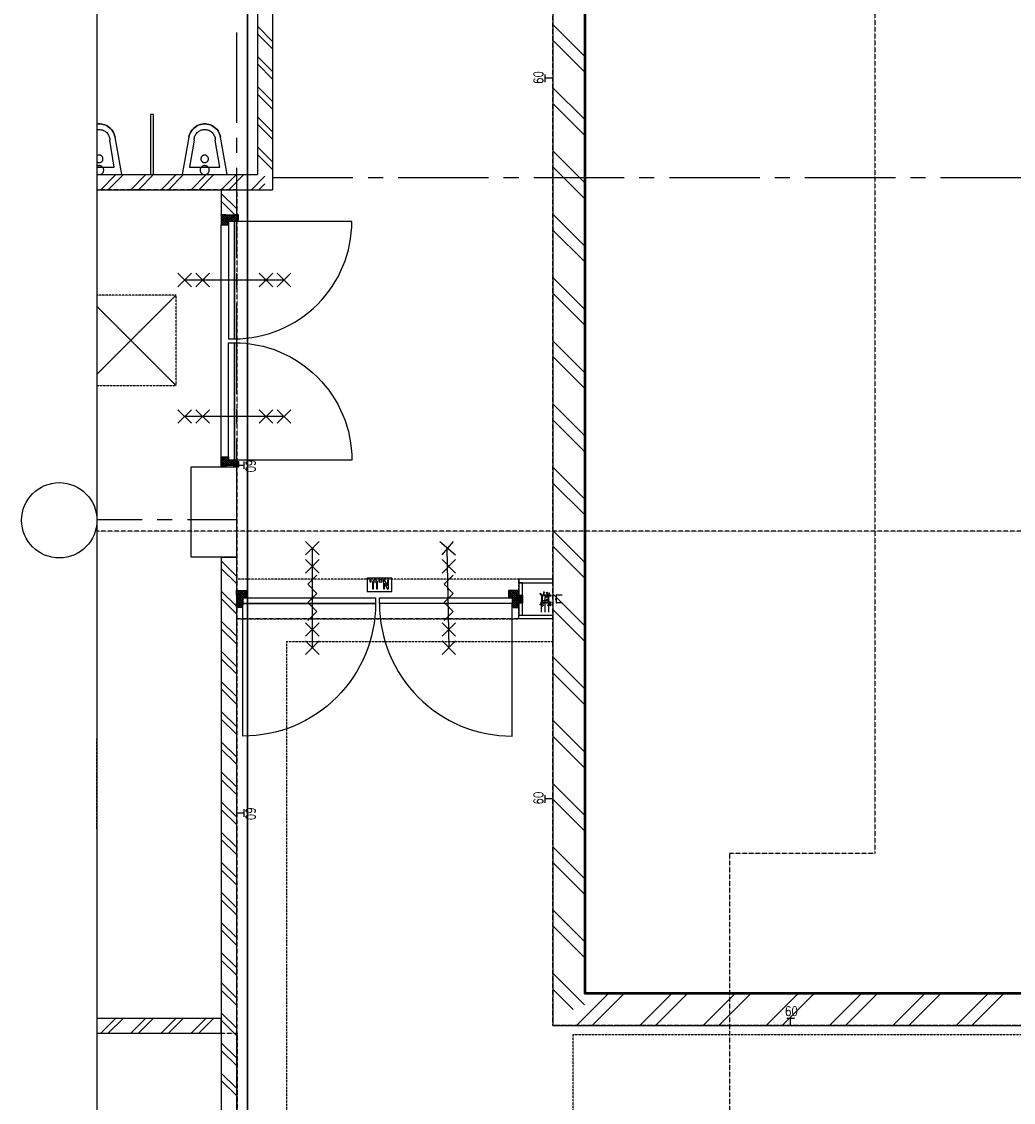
# Model space of a CAD drawing. Extents: x -66955 to 52345, y -20450 to 69550.
# Tile 12 of 94: x -66955 to -60373, y 20845 to 28021. Entities that reach past the tile are written whole.
import ezdxf
from ezdxf.enums import TextEntityAlignment as Align

# ---------------------------------------------------------------- set-up
doc = ezdxf.new("R2010")
doc.units = 0
doc.header["$MEASUREMENT"] = 0
for name, pattern in [('DASHED', [0.75, 0.5, -0.25]), ('HIDDEN', [0.375, 0.25, -0.125]), ('LEEG', [1, -1])]:
    doc.linetypes.add(name, pattern=pattern)
for name, color, linetype in [('-E2-', 7, 'CONTINUOUS'), ('BEGGR$--21-', 7, 'CONTINUOUS'), ('BEGGR$--22-', 7, 'CONTINUOUS'), ('BEGGR$--24-', 7, 'CONTINUOUS'), ('BEGGR$--28-', 7, 'CONTINUOUS'), ('BEGGR$--31-', 7, 'CONTINUOUS'), ('BEGGR$--32-', 7, 'CONTINUOUS'), ('BEGGR$--44-', 7, 'CONTINUOUS'), ('BEGGR$--71-', 7, 'CONTINUOUS'), ('BEGGR$--74-', 7, 'CONTINUOUS'), ('BEGGR$--E5-', 7, 'CONTINUOUS'), ('BEGGR$--E6-', 7, 'CONTINUOUS'), ('BEGGR--28-', 7, 'CONTINUOUS'), ('BEGGR--74-', 7, 'CONTINUOUS'), ('STRAMIEN--E3-', 7, 'CONTINUOUS'), ('STRAMIEN--E7-', 7, 'CONTINUOUS')]:
    doc.layers.add(name, color=color, linetype=linetype)
doc.styles.add('ROMANS', font='ROMANS', dxfattribs={"height": 0.2})
doc.styles.add('txt', font='TXT', dxfattribs={"height": 0.2})

# ---------------------------------------------------------------- blocks, each defined once
blk = doc.blocks.new('*O0')
at = {"layer": '-E2-', "color": 7, "linetype": 'CONTINUOUS'}
for points in [[(42000, -89500), (42000, 0), (-76800, 0), (-76800, -89500)], [(-75800, -1000), (41000, -1000), (41000, -79500), (-75800, -79500), (-75800, -1000)], [(41000, -1000), (-75800, -1000), (-75800, -79500), (41000, -79500)]]:
    blk.add_lwpolyline(points, close=True, dxfattribs=at)
blk = doc.blocks.new('A0100S')
at = {"layer": '-E2-', "color": 7, "linetype": 'CONTINUOUS'}
blk.add_blockref('*O0', (-42000, 89500), dxfattribs=at)
blk = doc.blocks.new('*O590')
at = {"layer": 'BEGGR$--E6-', "color": 7, "linetype": 'CONTINUOUS'}
for p, q in [((-285.01, 45), (-375.01, -45)), ((-375.01, 45), (-285.01, -45)), ((330.01, 0), (-330.01, 0)), ((-164.99, 45), (-255.01, -45)), ((-254.99, 45), (-164.99, -45)), ((255.01, 45), (165.01, -45)), ((165.01, 45), (255.01, -45)), ((375.01, 45), (285.01, -45)), ((285.01, 45), (375.01, -45))]:
    blk.add_line(p, q, dxfattribs=at)
blk = doc.blocks.new('*O591')
at = {"layer": 'BEGGR$--E6-', "color": 7, "linetype": 'CONTINUOUS'}
for p, q in [((-285.01, 45), (-375.01, -45)), ((-375.01, 45), (-285.01, -45)), ((330.01, 0), (-330.01, 0)), ((-164.99, 45), (-255.01, -45)), ((-254.99, 45), (-164.99, -45)), ((255.01, 45), (165.01, -45)), ((165.01, 45), (255.01, -45)), ((375.01, 45), (285.01, -45)), ((285.01, 45), (375.01, -45))]:
    blk.add_line(p, q, dxfattribs=at)
blk = doc.blocks.new('*O599')
at = {"layer": 'BEGGR$--E6-', "color": 7, "linetype": 'CONTINUOUS'}
for p, q in [((-45, 375.02), (45, 285.02)), ((-45, 285.02), (45, 375.02)), ((0, 330.02), (0, -330)), ((-45, 255.02), (45, 165.02)), ((-45, 165.02), (45, 255.02)), ((-45, -164.98), (45, -255)), ((-45, -254.98), (45, -164.98)), ((-45, -285), (45, -375)), ((-45, -375), (45, -285))]:
    blk.add_line(p, q, dxfattribs=at)
blk.add_lwpolyline([(30, 150.02), (-30, 90.02), (30.02, 30.02), (-30, -29.98), (30, -89.98), (-30, -149.98)], dxfattribs=at)
blk = doc.blocks.new('*O600')
at = {"layer": 'BEGGR$--E6-', "color": 7, "linetype": 'CONTINUOUS'}
for points in [[(89, 45), (-75, 45), (-75, -45.01), (89, -45.01)], [(-48.69, 29.99), (-56.88, 30), (-56.88, 19.08), (-48.7, 19.08)], [(-6.14, -26.75), (-6.14, 3.58), (-6.34, 11.96), (-6.99, 18), (-7.9, 21.24), (-9.43, 24.32), (-11.6, 27.04), (-14.47, 29.2), (-18.4, 30.62), (-23.84, 31.08), (-28.48, 30.66), (-32.12, 29.36), (-34.98, 27.35), (-37.2, 24.72), (-38.8, 21.48), (-39.82, 17.58), (-40.32, 11.86), (-40.51, 3.12), (-40.51, -26.75), (-32.32, -26.75), (-32.32, 4.71), (-31.92, 14.37), (-31.12, 17.06), (-29.52, 19.26), (-27.04, 20.76), (-23.6, 21.27), (-20.12, 20.73), (-17.48, 19.14), (-15.67, 16.7), (-14.68, 13.54), (-14.32, 4.04), (-14.32, -26.76)], [(24.22, 30), (2.04, 29.99), (2.04, 19.08), (24.22, 19.08)], [(66.78, 30), (58.6, 30), (58.6, -7.3), (41.24, 30), (32.4, 30), (32.4, -26.76), (40.6, -26.75), (40.6, 11.11), (58.21, -26.76), (66.78, -26.76)]]:
    blk.add_lwpolyline(points, close=True, dxfattribs=at)
blk = doc.blocks.new('*O623')
at = {"layer": 'BEGGR$--E6-', "color": 7, "linetype": 'CONTINUOUS'}
for p, q in [((-59, 375.02), (45, 285.02)), ((-45, 285.02), (31, 375.02)), ((-14, 330.02), (0, -330)), ((-45, 255.02), (45, 165.02)), ((-45, 165.02), (45, 255.02)), ((-45, -164.98), (45, -255)), ((-45, -254.98), (45, -164.98)), ((-45, -285), (45, -375)), ((-45, -375), (45, -285))]:
    blk.add_line(p, q, dxfattribs=at)
blk.add_lwpolyline([(30, 150.02), (-30, 90.02), (30.02, 30.02), (-30, -29.98), (30, -89.98), (-30, -149.98)], dxfattribs=at)
blk = doc.blocks.new('*O624')
at = {"layer": 'BEGGR$--32-', "color": 7, "linetype": 'CONTINUOUS'}
for p, q in [((-930, 469.36), (-915.86, 483.5)), ((-930, 455.22), (-901.72, 483.5)), ((-930, 483.5), (-883, 436.5)), ((-930, 469.36), (-888, 427.36)), ((-930, 455.22), (-928.28, 453.5)), ((-921, 450.07), (-887.57, 483.5)), ((-921, 435.93), (-873.43, 483.5)), ((-921, 421.79), (-863, 479.79)), ((-921, 407.65), (-863, 465.65)), ((-921, 446.22), (-888, 413.22)), ((-921, 432.07), (-888, 399.07)), ((-915.86, 483.5), (-868.86, 436.5)), ((-901.72, 483.5), (-863, 444.78)), ((-887.57, 483.5), (-863, 458.93)), ((-878.01, 436.5), (-863, 451.51)), ((-873.43, 483.5), (-863, 473.07)), ((-863.86, 436.5), (-863, 437.36)), ((887.43, 483.5), (877, 473.07)), ((901.57, 483.5), (877, 458.93)), ((915.72, 483.5), (877, 444.78)), ((935, 421.79), (877, 479.79)), ((935, 407.65), (877, 465.65)), ((892.01, 436.5), (877, 451.51)), ((877.86, 436.5), (877, 437.36)), ((929.86, 483.5), (882.86, 436.5)), ((935, 435.93), (887.43, 483.5)), ((944, 483.5), (897, 436.5)), ((935, 450.07), (901.57, 483.5)), ((944, 469.36), (902, 427.36)), ((935, 446.22), (902, 413.22)), ((935, 432.07), (902, 399.07)), ((944, 455.22), (915.72, 483.5)), ((944, 469.36), (929.86, 483.5)), ((944, 455.22), (942.28, 453.5)), ((-930, 384.51), (-888, 426.51)), ((-930, 370.36), (-888, 412.36)), ((-930, 398.65), (-929.15, 399.5)), ((-930, 398.65), (-900.85, 369.5)), ((-930, 384.51), (-914.99, 369.5)), ((-930, 370.36), (-929.14, 369.5)), ((-921, 417.93), (-888.57, 385.5)), ((-921, 403.79), (-894, 376.79)), ((-916.72, 369.5), (-888, 398.22)), ((-902.58, 369.5), (-894, 378.08)), ((944, 384.51), (902, 426.51)), ((944, 370.36), (902, 412.36)), ((930.72, 369.5), (902, 398.22)), ((935, 417.93), (902.57, 385.5)), ((935, 403.79), (908, 376.79)), ((916.58, 369.5), (908, 378.08)), ((944, 398.65), (914.85, 369.5)), ((944, 384.51), (928.99, 369.5)), ((944, 370.36), (943.14, 369.5)), ((944, 398.65), (943.15, 399.5))]:
    blk.add_line(p, q, dxfattribs=at)
for points in [[(-930, 483.5), (-863, 483.5), (-863, 436.5), (-888, 436.5), (-888, 385.5), (-894, 385.5), (-894, 369.5), (-930, 369.5), (-930, 399.5), (-921, 399.5), (-921, 453.5), (-930, 453.5)], [(-930, 483.5), (-863, 483.5), (-863, 436.5), (-888, 436.5), (-888, 385.5), (-894, 385.5), (-894, 369.5), (-930, 369.5), (-930, 399.5), (-921, 399.5), (-921, 453.5), (-930, 453.5)], [(-886, 434.5), (-6, 434.5), (-6, 396.5), (-886, 396.5)], [(20, 434.5), (900, 434.5), (900, 396.5), (20, 396.5)], [(944, 483.5), (877, 483.5), (877, 436.5), (902, 436.5), (902, 385.5), (908, 385.5), (908, 369.5), (944, 369.5), (944, 399.5), (935, 399.5), (935, 453.5), (944, 453.5)], [(944, 483.5), (877, 483.5), (877, 436.5), (902, 436.5), (902, 385.5), (908, 385.5), (908, 369.5), (944, 369.5), (944, 399.5), (935, 399.5), (935, 453.5), (944, 453.5)]]:
    blk.add_lwpolyline(points, close=True, dxfattribs=at)
for points in [[(-6, 396.5, -0.4142136), (-886, -483.5), (-886, 396.5), (-6, 396.5)], [(19.99, 396.5, 0.4142136), (900, -483.5), (900, 396.5), (20, 396.5)]]:
    blk.add_lwpolyline(points, format="xyb", dxfattribs=at)
for p in [(-930, 483.5), (944, 483.5)]:
    blk.add_point(p, dxfattribs=at)
at = {"layer": 'BEGGR$--32-', "color": 7, "linetype": 'CONTINUOUS', "style": 'txt'}
for p in [(-897, 407.5), (921, 407.5)]:
    blk.add_text('67x114', height=10, rotation=90, dxfattribs=at).set_placement(p)
blk = doc.blocks.new('BI$JS')
at = {"layer": 'BEGGR$--32-', "color": 7, "linetype": 'CONTINUOUS'}
blk.add_blockref('*O624', (-944, -483.5), dxfattribs=at)
blk = doc.blocks.new('AFVOER')
at = {"layer": 'BEGGR--74-', "color": 7, "linetype": 'CONTINUOUS'}
blk.add_lwpolyline([(30, 0), (29.84, -3.08), (29.37, -6.14), (28.58, -9.12), (27.49, -12.01), (26.11, -14.78), (24.45, -17.38), (22.53, -19.8), (20.38, -22.02), (18.01, -24), (15.44, -25.72), (12.72, -27.17), (9.86, -28.33), (6.89, -29.2), (3.85, -29.75), (0.77, -29.99), (-2.32, -29.91), (-5.38, -29.51), (-8.38, -28.8), (-11.3, -27.79), (-14.1, -26.48), (-16.75, -24.89), (-19.22, -23.04), (-21.48, -20.94), (-23.52, -18.62), (-25.31, -16.1), (-26.83, -13.41), (-28.07, -10.58), (-29.01, -7.64), (-29.64, -4.62), (-29.96, -1.54), (-29.96, 1.54), (-29.64, 4.62), (-29.01, 7.64), (-28.07, 10.58), (-26.83, 13.41), (-25.31, 16.1), (-23.52, 18.62), (-21.48, 20.94), (-19.22, 23.04), (-16.75, 24.89), (-14.1, 26.48), (-11.3, 27.79), (-8.38, 28.8), (-5.38, 29.51), (-2.32, 29.91), (0.77, 29.99), (3.85, 29.75), (6.89, 29.2), (9.86, 28.33), (12.72, 27.17), (15.44, 25.72), (18.01, 24), (20.38, 22.02), (22.53, 19.8), (24.45, 17.38), (26.11, 14.78), (27.49, 12.01), (28.58, 9.12), (29.37, 6.14), (29.84, 3.08), (30, 0)], dxfattribs=at)
blk = doc.blocks.new('P74D1$')
at = {"layer": 'BEGGR--74-', "color": 7, "linetype": 'CONTINUOUS'}
for p, q in [((-100, -50), (100, -50)), ((-70, -230), (-100, -50)), ((100, -50), (70, -230))]:
    blk.add_line(p, q, dxfattribs=at)
for points in [[(-105, -250), (-150, 0), (150, 0), (105, -250)], [(25, -105), (24.87, -107.57), (24.47, -110.11), (23.82, -112.6), (22.91, -115.01), (21.76, -117.31), (20.38, -119.49), (18.78, -121.5), (16.98, -123.35), (15.01, -125), (12.87, -126.43), (10.6, -127.64), (8.21, -128.61), (5.74, -129.33), (3.21, -129.79), (0.64, -129.99), (-1.93, -129.93), (-4.48, -129.59), (-6.99, -129), (-9.42, -128.16), (-11.75, -127.07), (-13.96, -125.74), (-16.01, -124.2), (-17.9, -122.45), (-19.6, -120.52), (-21.09, -118.42), (-22.36, -116.18), (-23.39, -113.82), (-24.18, -111.37), (-24.7, -108.85), (-24.97, -106.29), (-24.97, -103.71), (-24.7, -101.15), (-24.18, -98.63), (-23.39, -96.18), (-22.36, -93.82), (-21.09, -91.58), (-19.6, -89.48), (-17.9, -87.55), (-16.01, -85.8), (-13.96, -84.26), (-11.75, -82.93), (-9.42, -81.84), (-6.99, -81), (-4.48, -80.41), (-1.93, -80.07), (0.64, -80.01), (3.21, -80.21), (5.74, -80.67), (8.21, -81.39), (10.6, -82.36), (12.87, -83.57), (15.01, -85), (16.98, -86.65), (18.78, -88.5), (20.38, -90.51), (21.76, -92.69), (22.91, -94.99), (23.82, -97.4), (24.47, -99.89), (24.87, -102.43), (25, -105)], [(-105, -250), (-102.41, -260.63), (-98.74, -270.94), (-94.03, -280.82), (-88.35, -290.17), (-81.73, -298.88), (-74.26, -306.88), (-66.01, -314.07), (-57.07, -320.38), (-47.53, -325.74), (-37.5, -330.09), (-27.07, -333.4), (-16.36, -335.63), (-5.47, -336.75), (5.47, -336.75), (16.36, -335.63), (27.07, -333.4), (37.5, -330.09), (47.54, -325.74), (57.07, -320.37), (66.01, -314.07), (74.26, -306.88), (81.73, -298.88), (88.35, -290.17), (94.03, -280.82), (98.74, -270.94), (102.41, -260.63), (105, -250)], [(-70, -230), (-69.66, -236.86), (-68.65, -243.66), (-66.99, -250.32), (-64.67, -256.79), (-61.73, -263), (-58.2, -268.89), (-54.11, -274.41), (-49.5, -279.5), (-44.41, -284.11), (-38.89, -288.2), (-33, -291.73), (-26.79, -294.67), (-20.32, -296.99), (-13.66, -298.65), (-6.86, -299.66), (0, -300)], [(0, -300), (6.86, -299.66), (13.66, -298.65), (20.32, -296.99), (26.79, -294.67), (33, -291.73), (38.89, -288.2), (44.41, -284.11), (49.5, -279.5), (54.11, -274.41), (58.2, -268.89), (61.73, -263), (64.67, -256.79), (66.99, -250.32), (68.65, -243.66), (69.66, -236.86), (70, -230)]]:
    blk.add_lwpolyline(points, dxfattribs=at)
blk.add_blockref('AFVOER', (0, -30), dxfattribs=at)
blk = doc.blocks.new('*O226')
at = {"layer": 'BEGGR--74-', "color": 7, "linetype": 'CONTINUOUS'}
blk.add_lwpolyline([(-105, -81.62), (-150, 168.38), (150, 168.38), (105, -81.62), (102.41, -92.25), (98.74, -102.56), (94.03, -112.44), (88.35, -121.79), (81.73, -130.5), (74.26, -138.5), (66.01, -145.69), (57.07, -151.99), (47.54, -157.36), (37.5, -161.71), (27.07, -165.02), (16.36, -167.25), (5.47, -168.37), (-5.47, -168.37), (-16.36, -167.25), (-27.07, -165.02), (-37.5, -161.71), (-47.53, -157.36), (-57.07, -152), (-66.01, -145.69), (-74.26, -138.5), (-81.73, -130.5), (-88.35, -121.79), (-94.03, -112.44), (-98.74, -102.56), (-102.41, -92.25), (-105, -81.62)], close=True, dxfattribs=at)
blk.add_blockref('P74D1$', (0, 168.38), dxfattribs=at)
blk = doc.blocks.new('WISA13')
at = {"layer": 'BEGGR--74-', "color": 7, "linetype": 'CONTINUOUS'}
blk.add_blockref('*O226', (0, -168.38), dxfattribs=at)
blk = doc.blocks.new('*O637')
at = {"layer": 'BEGGR$--32-', "color": 7, "linetype": 'CONTINUOUS'}
for p, q in [((-23.07, 57), (-33.5, 46.57)), ((-8.93, 57), (-33.5, 32.43)), ((5.22, 57), (-33.5, 18.28)), ((24.5, -4.71), (-33.5, 53.29)), ((24.5, -18.85), (-33.5, 39.15)), ((-18.49, 10), (-33.5, 25.01)), ((-32.64, 10), (-33.5, 10.86)), ((19.36, 57), (-27.64, 10)), ((24.5, 9.43), (-23.07, 57)), ((33.5, 57), (-13.5, 10)), ((24.5, 23.57), (-8.93, 57)), ((33.5, 42.86), (-8.5, 0.86)), ((24.5, 19.72), (-8.5, -13.28)), ((24.5, 5.57), (-8.5, -27.43)), ((33.5, -41.99), (-8.5, 0.01)), ((33.5, 28.72), (5.22, 57)), ((33.5, 42.86), (19.36, 57)), ((33.5, 28.72), (31.78, 27)), ((33.5, -56.14), (-8.5, -14.14)), ((20.22, -57), (-8.5, -28.28)), ((24.5, -8.57), (-7.93, -41)), ((24.5, -22.71), (-2.5, -49.71)), ((6.08, -57), (-2.5, -48.42)), ((33.5, -27.85), (4.35, -57)), ((33.5, -41.99), (18.49, -57)), ((33.5, -56.14), (32.64, -57)), ((33.5, -27.85), (32.65, -27))]:
    blk.add_line(p, q, dxfattribs=at)
blk.add_lwpolyline([(33.5, 57), (-33.5, 57), (-33.5, 10), (-8.5, 10), (-8.5, -41), (-2.5, -41), (-2.5, -57), (33.5, -57), (33.5, -27), (24.5, -27), (24.5, 27), (33.5, 27)], close=True, dxfattribs=at)
blk.add_lwpolyline([(33.5, 57), (-33.5, 57), (-33.5, 10), (-8.5, 10), (-8.5, -41), (-2.5, -41), (-2.5, -57), (33.5, -57), (33.5, -27), (24.5, -27), (24.5, 27), (33.5, 27)], close=True, dxfattribs=at)
blk.add_point((33.5, 57), dxfattribs=at)
at = {"layer": 'BEGGR$--32-', "color": 7, "linetype": 'CONTINUOUS', "style": 'txt'}
blk.add_text('67x114', height=10, rotation=270, dxfattribs=at).set_placement((0.5, 24.99))
blk = doc.blocks.new('*O638')
at = {"layer": 'BEGGR$--32-', "color": 7, "linetype": 'CONTINUOUS'}
for p, q in [((-33.5, 42.86), (-19.36, 57)), ((-33.5, 28.72), (-5.22, 57)), ((-33.5, 57), (13.5, 10)), ((-33.5, 42.86), (8.5, 0.86)), ((-33.5, 28.72), (-31.78, 27)), ((-33.5, -41.99), (8.5, 0.01)), ((-24.5, 23.57), (8.93, 57)), ((-24.5, 9.43), (23.07, 57)), ((-24.5, -4.71), (33.5, 53.29)), ((-24.5, -18.85), (33.5, 39.15)), ((-24.5, 19.72), (8.5, -13.28)), ((-24.5, 5.57), (8.5, -27.43)), ((-19.36, 57), (27.64, 10)), ((-5.22, 57), (33.5, 18.28)), ((8.93, 57), (33.5, 32.43)), ((18.49, 10), (33.5, 25.01)), ((23.07, 57), (33.5, 46.57)), ((32.64, 10), (33.5, 10.86)), ((-33.5, -56.14), (8.5, -14.14)), ((-33.5, -27.85), (-32.65, -27)), ((-33.5, -27.85), (-4.35, -57)), ((-33.5, -41.99), (-18.49, -57)), ((-33.5, -56.14), (-32.64, -57)), ((-24.5, -8.57), (7.93, -41)), ((-24.5, -22.71), (2.5, -49.71)), ((-20.22, -57), (8.5, -28.28)), ((-6.08, -57), (2.5, -48.42))]:
    blk.add_line(p, q, dxfattribs=at)
blk.add_lwpolyline([(-33.5, 57), (33.5, 57), (33.5, 10), (8.5, 10), (8.5, -41), (2.5, -41), (2.5, -57), (-33.5, -57), (-33.5, -27), (-24.5, -27), (-24.5, 27), (-33.5, 27)], close=True, dxfattribs=at)
blk.add_lwpolyline([(-33.5, 57), (33.5, 57), (33.5, 10), (8.5, 10), (8.5, -41), (2.5, -41), (2.5, -57), (-33.5, -57), (-33.5, -27), (-24.5, -27), (-24.5, 27), (-33.5, 27)], close=True, dxfattribs=at)
blk.add_point((-33.5, 57), dxfattribs=at)
at = {"layer": 'BEGGR$--32-', "color": 7, "linetype": 'CONTINUOUS', "style": 'txt'}
blk.add_text('67x114', height=10, rotation=270, dxfattribs=at).set_placement((-10.5, 24.99))
blk = doc.blocks.new('*O639')
at = {"layer": 'BEGGR$--32-', "color": 7, "linetype": 'CONTINUOUS'}
blk.add_lwpolyline([(390, 409), (-390, 409), (-390, 371), (390, 371)], close=True, dxfattribs=at)
blk.add_lwpolyline([(-390, 371, 0.414214), (390, -409), (390, 371), (-390, 371)], format="xyb", dxfattribs=at)
blk = doc.blocks.new('*O640')
at = {"layer": 'BEGGR$--32-', "color": 7, "linetype": 'CONTINUOUS'}
blk.add_lwpolyline([(-390, 409), (390, 409), (390, 371), (-390, 371)], close=True, dxfattribs=at)
blk.add_lwpolyline([(390, 371, -0.414214), (-390, -409), (-390, 371), (390, 371)], format="xyb", dxfattribs=at)
blk = doc.blocks.new('*O636')
at = {"layer": 'BEGGR$--32-', "color": 7, "linetype": 'CONTINUOUS'}
for name, p in [('*O638', (-803.5, 376.5)), ('*O637', (803.5, 376.5)), ('*O640', (-403, -24.5)), ('*O639', (403, -24.5))]:
    blk.add_blockref(name, p, dxfattribs=at)
blk = doc.blocks.new('BI$GZ')
at = {"layer": 'BEGGR$--32-', "color": 7, "linetype": 'CONTINUOUS'}
blk.add_blockref('*O636', (837, -433.5), dxfattribs=at)
blk = doc.blocks.new('B__DIM')
at = {"layer": 'BEGGR--28-', "color": 7, "linetype": 'CONTINUOUS'}
for p, q in [((-0.5, -0.5), (0.5, 0.5)), ((-0.5, 0), (0.5, 0)), ((0, 0.5), (0, -0.5))]:
    blk.add_line(p, q, dxfattribs=at)
blk = doc.blocks.new('B28KOK')
at = {"layer": 'BEGGR--28-', "color": 7, "linetype": 'CONTINUOUS'}
for p, q in [((-174, 50), (-24, 50)), ((-174, 0), (26, 0)), ((-42, 37), (-92, 27)), ((-48, 44), (-79, 62)), ((-13, 50), (-51, 50)), ((-13, 42), (-51, 42)), ((-50, 50), (-50, 42)), ((-50, 38), (-50, -38)), ((-42, 38), (-42, -38)), ((38, 50), (-38, 50)), ((38, 42), (-38, 42)), ((-25, -50), (-25, 50)), ((25, -50), (25, 0)), ((41, 36), (93, 5)), ((42, -38), (42, 38)), ((48, 44), (79, 62)), ((50, -38), (50, 38)), ((-174, -50), (-24, -50)), ((-174, -50), (26, -50)), ((-42, -39), (-92, -49)), ((-46, -46), (-82, -82)), ((-26, -42), (-51, -42)), ((-26, -50), (-51, -50)), ((-50, -13), (-50, -76)), ((-50, -13), (-50, -51)), ((-50, -42), (-50, -50)), ((-50, -50), (0, -50)), ((-50, -75), (-42, -75)), ((-42, -13), (-42, -76)), ((-38, -42), (38, -42)), ((-38, -50), (38, -50)), ((0, -13), (0, -51)), ((42, -26), (42, -76)), ((42, -37), (92, -27)), ((42, -75), (50, -75)), ((48, -44), (79, -62)), ((50, -26), (50, -76)), ((-50, -224), (-50, -149)), ((-50, -150), (50, -150)), ((50, -224), (50, -149))]:
    blk.add_line(p, q, dxfattribs=at)
for points in [[(-58, 45), (-48, 44), (-54, 53)], [(-50, 31), (-42, 37), (-52, 40)], [(51, 35), (41, 36), (47, 27)], [(54, 53), (48, 44), (58, 45)], [(-50, -56), (-46, -46), (-56, -50)], [(-50, -45), (-42, -39), (-52, -36)], [(50, -31), (42, -37), (52, -40)], [(58, -45), (48, -44), (54, -53)]]:
    blk.add_lwpolyline(points, dxfattribs=at)
for centre, radius, start, end in [((-38, 38), 12, 90, 180), ((-38, 38), 4, 90, 180), ((38, 38), 12, 0, 90), ((38, 38), 4, 0, 90), ((-38, -38), 12, 180, 270), ((-38, -38), 4, 180, 270), ((38, -38), 4, 270, 360), ((38, -38), 12, 270, 360)]:
    blk.add_arc(centre, radius, start, end, dxfattribs=at)
at = {"layer": 'BEGGR--28-', "color": 7, "linetype": 'CONTINUOUS', "xscale": 9, "yscale": -9}
for p, rotation in [((-50, 50), 90), ((-50, 42), 270), ((-25, 50), 90), ((25, 0), 90), ((-50, -42), 90), ((-50, -50), 270), ((-50, -50), 180), ((-50, -75), 180), ((-25, -50), 270), ((25, -50), 270), ((42, -75), 180), ((-50, -150), 180)]:
    blk.add_blockref('B__DIM', p, dxfattribs=dict(at, rotation=rotation))
for p in [(-42, -75), (0, -50), (50, -75), (50, -150)]:
    blk.add_blockref('B__DIM', p, dxfattribs=at)
at = {"layer": 'BEGGR--28-', "color": 7, "linetype": 'CONTINUOUS', "extrusion": (0, 0, -1), "style": 'ROMANS'}
for s, rotation, p in [('4', 348.7023, (88, 33)), ('R', 348.7023, (75, 35)), ('12', 30.9762, (64, 59)), ('R', 30.9762, (53, 52)), ('8', 90, (46, 43)), ('100', 90, (20, -12)), ('12', 329.0238, (-65, 59)), ('R', 329.0238, (-76, 66)), ('4', 30.9592, (-84, 16)), ('R', 30.9592, (-96, 9)), ('4', 348.6941, (88, -43)), ('12', 315, (76, -69)), ('R', 348.6941, (75, -41)), ('R', 315, (66, -60)), ('8', 90, (46, -49)), ('50', 90, (-30, -32)), ('12', 30.9555, (-69, -52)), ('4', 348.6941, (-78, -25)), ('R', 30.9555, (-81, -59)), ('R', 348.6941, (-91, -23))]:
    blk.add_text(s, height=9, rotation=rotation, dxfattribs=at).set_placement(p)
for s, p in [('8', (43, -70)), ('50', (18, -46)), ('100', (-12, -146)), ('8', (-49, -70))]:
    blk.add_text(s, height=9, dxfattribs=at).set_placement(p)

msp = doc.modelspace()

# ---------------------------------------------------------------- linework, layer by layer
at = {"layer": 'BEGGR$--21-', "color": 7, "linetype": 'CONTINUOUS'}
for p, q in [((-63430, 31415), (-63430, 21355)), ((-63220, 31415), (-63220, 21565)), ((-65290, 31065), (-65290, 26905)), ((-65390, 30965), (-65390, 27005)), ((-65390, 27990), (-65290, 27890)), ((-63430, 28002.5), (-63220, 27792.5)), ((-65390, 27940), (-65290, 27840)), ((-63430, 27897.5), (-63220, 27687.5)), ((-65390, 27790), (-65290, 27690)), ((-65390, 27740), (-65290, 27640)), ((-65390, 27590), (-65290, 27490)), ((-63430, 27582.5), (-63220, 27372.5)), ((-65390, 27540), (-65290, 27440)), ((-63430, 27477.5), (-63220, 27267.5)), ((-65390, 27390), (-65290, 27290)), ((-65390, 27340), (-65290, 27240)), ((-65390, 27190), (-65290, 27090)), ((-65390, 27140), (-65290, 27040)), ((-63430, 27162.5), (-63220, 26952.5)), ((-63430, 27057.5), (-63220, 26847.5)), ((-66455, 27005), (-65390, 27005)), ((-66430, 26905), (-66330, 27005)), ((-66380, 26905), (-66280, 27005)), ((-66230, 26905), (-66130, 27005)), ((-66180, 26905), (-66080, 27005)), ((-66030, 26905), (-65930, 27005)), ((-65980, 26905), (-65880, 27005)), ((-65830, 26905), (-65730, 27005)), ((-65780, 26905), (-65680, 27005)), ((-65630, 26905), (-65530, 27005)), ((-65580, 26905), (-65480, 27005)), ((-65430, 26905), (-65340, 26995)), ((-65380, 26905), (-65340, 26945)), ((-66455, 26905), (-65290, 26905)), ((-63430, 26742.5), (-63220, 26532.5)), ((-63430, 26637.5), (-63220, 26427.5)), ((-63430, 26322.5), (-63220, 26112.5)), ((-63430, 26217.5), (-63220, 26007.5)), ((-63430, 25902.5), (-63220, 25692.5)), ((-63430, 25797.5), (-63220, 25587.5)), ((-63430, 25482.5), (-63220, 25272.5)), ((-63430, 25377.5), (-63220, 25167.5)), ((-63430, 25062.5), (-63220, 24852.5)), ((-63430, 24957.5), (-63220, 24747.5)), ((-63430, 24642.5), (-63220, 24432.5)), ((-63430, 24537.5), (-63220, 24327.5)), ((-63430, 24222.5), (-63220, 24012.5)), ((-63430, 24117.5), (-63220, 23907.5)), ((-63430, 23802.5), (-63220, 23592.5)), ((-63430, 23697.5), (-63220, 23487.5)), ((-63430, 23382.5), (-63220, 23172.5)), ((-63430, 23277.5), (-63220, 23067.5)), ((-63430, 22962.5), (-63220, 22752.5)), ((-63430, 22857.5), (-63220, 22647.5)), ((-63430, 22542.5), (-63220, 22332.5)), ((-63430, 22437.5), (-63220, 22227.5)), ((-63430, 22122.5), (-63220, 21912.5)), ((-63430, 22017.5), (-63220, 21807.5)), ((-63430, 21702.5), (-63220, 21492.5)), ((-63430, 21597.5), (-63293.5, 21461)), ((-63272.5, 21355), (-63062.5, 21565)), ((-63220, 21565), (-56800, 21565)), ((-63167.5, 21355), (-62957.5, 21565)), ((-62852.5, 21355), (-62642.5, 21565)), ((-62747.5, 21355), (-62537.5, 21565)), ((-62432.5, 21355), (-62222.5, 21565)), ((-62327.5, 21355), (-62117.5, 21565)), ((-62012.5, 21355), (-61802.5, 21565)), ((-61907.5, 21355), (-61697.5, 21565)), ((-61592.5, 21355), (-61382.5, 21565)), ((-61487.5, 21355), (-61277.5, 21565)), ((-61172.5, 21355), (-60962.5, 21565)), ((-61067.5, 21355), (-60857.5, 21565)), ((-60752.5, 21355), (-60542.5, 21565)), ((-60647.5, 21355), (-60437.5, 21565)), ((-66455, 21405), (-65630, 21405)), ((-66430, 21305), (-66330, 21405)), ((-66380, 21305), (-66280, 21405)), ((-66230, 21305), (-66130, 21405)), ((-66180, 21305), (-66080, 21405)), ((-66030, 21305), (-65930, 21405)), ((-65980, 21305), (-65880, 21405)), ((-65830, 21305), (-65730, 21405)), ((-65780, 21305), (-65680, 21405)), ((-65630, 21305), (-65630, 21405)), ((-63430, 21355), (-56590, 21355)), ((-66455, 21305), (-65630, 21305))]:
    msp.add_line(p, q, dxfattribs=at)
at = {"layer": 'BEGGR$--22-', "color": 7, "linetype": 'CONTINUOUS'}
for p, q in [((-63220, 21565), (-63220, 31318.5)), ((-63210, 21575), (-63210, 31318.5)), ((-65630, 26905), (-65630, 26739)), ((-65630, 26905), (-65530, 26905)), ((-65630, 26880), (-65530, 26780)), ((-65530, 26905), (-65530, 26739)), ((-65630, 26830), (-65539, 26739)), ((-65630, 26739), (-65530, 26739)), ((-65630, 24465), (-65630, 19485)), ((-65630, 24465), (-65530, 24465)), ((-65630, 24440), (-65530, 24340)), ((-65530, 24465), (-65530, 19485)), ((-65630, 24390), (-65530, 24290)), ((-65630, 24240), (-65530, 24140)), ((-65630, 24190), (-65530, 24090)), ((-65630, 24040), (-65530, 23940)), ((-65630, 23990), (-65530, 23890)), ((-65630, 23840), (-65530, 23740)), ((-65630, 23790), (-65530, 23690)), ((-65630, 23640), (-65530, 23540)), ((-65630, 23590), (-65530, 23490)), ((-65630, 23440), (-65530, 23340)), ((-65630, 23390), (-65530, 23290)), ((-65630, 23240), (-65530, 23140)), ((-65630, 23190), (-65530, 23090)), ((-65630, 23040), (-65530, 22940)), ((-65630, 22990), (-65530, 22890)), ((-65630, 22840), (-65530, 22740)), ((-65630, 22790), (-65530, 22690)), ((-65630, 22640), (-65530, 22540)), ((-65630, 22590), (-65530, 22490)), ((-65630, 22440), (-65530, 22340)), ((-65630, 22390), (-65530, 22290)), ((-65630, 22240), (-65530, 22140)), ((-65630, 22190), (-65530, 22090)), ((-65630, 22040), (-65530, 21940)), ((-65630, 21990), (-65530, 21890)), ((-65630, 21840), (-65530, 21740)), ((-65630, 21790), (-65530, 21690)), ((-65630, 21640), (-65530, 21540)), ((-65630, 21590), (-65530, 21490)), ((-63220, 21565), (-56800, 21565)), ((-63210, 21575), (-56810, 21575)), ((-65630, 21440), (-65530, 21340)), ((-65630, 21390), (-65530, 21290)), ((-65630, 21240), (-65530, 21140)), ((-65630, 21190), (-65530, 21090)), ((-65630, 21040), (-65530, 20940)), ((-65630, 20990), (-65530, 20890))]:
    msp.add_line(p, q, dxfattribs=at)
at = {"layer": 'BEGGR$--22-', "color": 7, "linetype": 'LEEG'}
for q in [(-63215, 31318.5), (-56805, 21570)]:
    msp.add_line((-63215, 21570), q, dxfattribs=at)
at = {"layer": 'BEGGR$--22-', "color": 7, "linetype": 'HIDDEN'}
for q in [(-65198, 13247), (-63430, 23905)]:
    msp.add_line((-65198, 23905), q, dxfattribs=at)
msp.add_lwpolyline([(-63656, 24319), (-65530, 24319), (-65530, 24055), (-63656, 24055)], close=True, dxfattribs=at)
at = {"layer": 'BEGGR$--22-', "color": 7, "linetype": 'CONTINUOUS'}
for points in [[(-63430, 24319), (-63656, 24319), (-63656, 24294), (-63430, 24294)], [(-63656, 24214), (-63630, 24214), (-63630, 24294), (-63656, 24294)], [(-63656, 24080), (-63630, 24080), (-63630, 24160), (-63656, 24160)], [(-63430, 24055), (-63656, 24055), (-63656, 24080), (-63430, 24080)]]:
    msp.add_lwpolyline(points, close=True, dxfattribs=at)
at = {"layer": 'BEGGR$--24-', "color": 7, "linetype": 'HIDDEN'}
msp.add_line((-57909.99, 21355), (-63430, 21355), dxfattribs=at)
msp.add_lwpolyline([(-63294.98, 17938.73), (-63294.98, 21295.09), (-57927.08, 21295.09)], dxfattribs=at)
at = {"layer": 'BEGGR$--28-', "color": 7, "linetype": 'CONTINUOUS'}
msp.add_lwpolyline([(-65530, 24465), (-65830, 24465), (-65830, 24635), (-65830, 24635), (-65830, 24765), (-65830, 24765), (-65830, 25065), (-65700, 25065), (-65700, 25065), (-65530, 25065)], close=True, dxfattribs=at)
at = {"layer": 'BEGGR$--31-', "color": 7, "linetype": 'CONTINUOUS'}
msp.add_line((-65630, 25132), (-65630, 26672), dxfattribs=at)
at = {"layer": 'BEGGR$--44-', "color": 7, "linetype": 'HIDDEN'}
for p, q in [((-66455, 25680), (-65930, 26205)), ((-65930, 25605), (-66455, 26130)), ((-66455, 22660), (-66455, 23260))]:
    msp.add_line(p, q, dxfattribs=at)
msp.add_lwpolyline([(-66455, 25605), (-65930, 25605), (-65930, 26205), (-66455, 26205)], dxfattribs=at)
at = {"layer": 'BEGGR$--71-', "color": 7, "linetype": 'CONTINUOUS'}
for p, q in [((-63630, 24178.74), (-63665, 24213.74)), ((-63630, 24171.67), (-63665, 24206.67)), ((-63630, 24164.6), (-63665, 24199.6)), ((-63632.47, 24160), (-63665, 24192.53)), ((-63639.54, 24160), (-63665, 24185.46)), ((-63630, 24185.81), (-63658.19, 24214)), ((-63630, 24192.88), (-63651.12, 24214)), ((-63630, 24199.96), (-63644.04, 24214)), ((-63630, 24207.03), (-63636.97, 24214)), ((-63646.61, 24160), (-63665, 24178.39)), ((-63653.68, 24160), (-63665, 24171.32)), ((-63660.76, 24160), (-63665, 24164.24))]:
    msp.add_line(p, q, dxfattribs=at)
msp.add_lwpolyline([(-63665, 24160), (-63665, 24214), (-63630, 24214), (-63630, 24160)], close=True, dxfattribs=at)
at = {"layer": 'BEGGR$--74-', "color": 7, "linetype": 'CONTINUOUS'}
for p, q in [((-66340, 27055), (-66370, 27235)), ((-66455, 27055), (-66340, 27055))]:
    msp.add_line(p, q, dxfattribs=at)
for points in [[(-66455, 27005), (-66290, 27005), (-66335, 27255), (-66337.59, 27265.63), (-66341.26, 27275.94), (-66345.97, 27285.82), (-66351.65, 27295.17), (-66358.27, 27303.88), (-66365.74, 27311.88), (-66373.99, 27319.07), (-66382.93, 27325.37), (-66392.46, 27330.74), (-66402.5, 27335.09), (-66412.93, 27338.4), (-66423.64, 27340.63), (-66434.53, 27341.75), (-66445.47, 27341.75), (-66455, 27340.77)], [(-66455, 27340.77), (-66445.47, 27341.75), (-66434.53, 27341.75), (-66423.64, 27340.63), (-66412.93, 27338.4), (-66402.5, 27335.09), (-66392.46, 27330.74), (-66382.93, 27325.37), (-66373.99, 27319.07), (-66365.74, 27311.88), (-66358.27, 27303.88), (-66351.65, 27295.17), (-66345.97, 27285.82), (-66341.26, 27275.94), (-66337.59, 27265.63), (-66335, 27255)], [(-66455, 27303.32), (-66453.66, 27303.65), (-66446.86, 27304.66), (-66440, 27305)], [(-66440, 27305), (-66433.14, 27304.66), (-66426.34, 27303.65), (-66419.68, 27301.99), (-66413.21, 27299.67), (-66407, 27296.73), (-66401.11, 27293.2), (-66395.59, 27289.11), (-66390.5, 27284.5), (-66385.89, 27279.41), (-66381.8, 27273.89), (-66378.27, 27268), (-66375.33, 27261.79), (-66373.01, 27255.32), (-66371.35, 27248.66), (-66370.34, 27241.86), (-66370, 27235)], [(-66455, 27005), (-66290, 27005), (-66335, 27255)], [(-66415, 27110), (-66415.13, 27112.57), (-66415.53, 27115.11), (-66416.18, 27117.6), (-66417.09, 27120.01), (-66418.24, 27122.31), (-66419.62, 27124.49), (-66421.22, 27126.5), (-66423.02, 27128.35), (-66424.99, 27130), (-66427.13, 27131.43), (-66429.4, 27132.64), (-66431.79, 27133.61), (-66434.26, 27134.33), (-66436.79, 27134.79), (-66439.36, 27134.99), (-66441.93, 27134.93), (-66444.48, 27134.59), (-66446.99, 27134), (-66449.42, 27133.16), (-66451.75, 27132.07), (-66453.96, 27130.74), (-66455, 27129.96)], [(-66455, 27090.04), (-66453.96, 27089.26), (-66451.75, 27087.93), (-66449.42, 27086.84), (-66446.99, 27086), (-66444.48, 27085.41), (-66441.93, 27085.07), (-66439.36, 27085.01), (-66436.79, 27085.21), (-66434.26, 27085.67), (-66431.79, 27086.39), (-66429.4, 27087.36), (-66427.13, 27088.57), (-66424.99, 27090), (-66423.02, 27091.65), (-66421.22, 27093.5), (-66419.62, 27095.51), (-66418.24, 27097.69), (-66417.09, 27099.99), (-66416.18, 27102.4), (-66415.53, 27104.89), (-66415.13, 27107.43), (-66415, 27110)], [(-66410, 27035), (-66410.16, 27038.08), (-66410.63, 27041.14), (-66411.42, 27044.12), (-66412.51, 27047.01), (-66413.89, 27049.78), (-66415.55, 27052.38), (-66417.47, 27054.8), (-66419.62, 27057.02), (-66421.99, 27059), (-66424.56, 27060.72), (-66427.28, 27062.17), (-66430.14, 27063.33), (-66433.11, 27064.2), (-66436.15, 27064.75), (-66439.23, 27064.99), (-66442.32, 27064.91), (-66445.38, 27064.51), (-66448.38, 27063.8), (-66451.3, 27062.79), (-66454.1, 27061.48), (-66455, 27060.94)], [(-66455, 27009.06), (-66454.1, 27008.52), (-66451.3, 27007.21), (-66448.38, 27006.2), (-66445.38, 27005.49), (-66442.32, 27005.09), (-66439.23, 27005.01), (-66436.15, 27005.25), (-66433.11, 27005.8), (-66430.14, 27006.67), (-66427.28, 27007.83), (-66424.56, 27009.28), (-66421.99, 27011), (-66419.62, 27012.98), (-66417.47, 27015.2), (-66415.55, 27017.62), (-66413.89, 27020.22), (-66412.51, 27022.99), (-66411.42, 27025.88), (-66410.63, 27028.86), (-66410.16, 27031.92), (-66410, 27035)]]:
    msp.add_lwpolyline(points, dxfattribs=at)
msp.add_lwpolyline([(-66080, 27005), (-66080, 27405), (-66100, 27405), (-66100, 27005)], close=True, dxfattribs=at)
at = {"layer": 'BEGGR$--E5-', "color": 1, "linetype": 'CONTINUOUS'}
for p, q in [((-63480, 27620), (-63480, 27670)), ((-63430, 27645), (-63480, 27645)), ((-65530, 25075.67), (-65480, 25075.67)), ((-65480, 25100.67), (-65480, 25050.67)), ((-63480, 22835), (-63480, 22885)), ((-63430, 22860), (-63480, 22860)), ((-65530, 22766.67), (-65480, 22766.67)), ((-65480, 22791.67), (-65480, 22741.67)), ((-61876, 21405), (-61826, 21405)), ((-61851, 21355), (-61851, 21405))]:
    msp.add_line(p, q, dxfattribs=at)
at = {"layer": 'BEGGR$--E5-', "color": 1, "linetype": 'DASHED'}
msp.add_line((-63430, 24055), (-65523.68, 24055), dxfattribs=at)
msp.add_lwpolyline([(-63430, 44475), (-56590, 44475), (-56590, 21355), (-63430, 21355)], close=True, dxfattribs=at)
for points in [[(-65523.68, 12818.45), (-65523.68, 26905), (-66455, 26905)], [(-66455, 21305), (-65523.68, 21305), (-65523.68, 17765), (-65530, 17765)]]:
    msp.add_lwpolyline(points, dxfattribs=at)
at = {"layer": 'STRAMIEN--E3-', "color": 251, "linetype": 'DASHED'}
for p, q in [((-61292, 69050), (-61292, 22497)), ((-62257, 22497), (-62257, 4393)), ((-61292, 22497), (-62257, 22497))]:
    msp.add_line(p, q, dxfattribs=at)
msp.add_lwpolyline([(41424, 17754), (27710, 17754), (27710, 16354), (15205.48, 16354), (15205.48, 24638), (-66455, 24638)], dxfattribs=at)
at = {"layer": 'STRAMIEN--E7-', "color": 7, "linetype": 'CONTINUOUS'}
for p, q in [((-65530, 27950), (-65530, 27650)), ((-65530, 27650), (-65530, 27350)), ((-65530, 27250), (-65530, 27150)), ((-65530, 27050), (-65530, 26750)), ((-65530, 26750), (-65530, 26450)), ((-65530, 26350), (-65530, 26250)), ((-65530, 26150), (-65530, 25850)), ((-65530, 25850), (-65530, 25550)), ((-65530, 25450), (-65530, 25350)), ((-65530, 25250), (-65530, 24950)), ((-65530, 24950), (-65530, 24650)), ((-66455, 24715), (-66155, 24715)), ((-66055, 24715), (-65955, 24715)), ((-65855, 24715), (-65555, 24715)), ((-65555, 24715), (-65530, 24715)), ((-65530, 24550), (-65530, 24450)), ((-65530, 24350), (-65530, 24050)), ((-65530, 24050), (-65530, 23750)), ((-65530, 23650), (-65530, 23550)), ((-65530, 23450), (-65530, 23150)), ((-65530, 23150), (-65530, 22850)), ((-65530, 22750), (-65530, 22650)), ((-65530, 22550), (-65530, 22250)), ((-65530, 22250), (-65530, 21950)), ((-65530, 21850), (-65530, 21750)), ((-65530, 21650), (-65530, 21350)), ((-65530, 21350), (-65530, 21050)), ((-65530, 20950), (-65530, 20850))]:
    msp.add_line(p, q, dxfattribs=at)
at = {"layer": 'STRAMIEN--E7-', "color": 6, "linetype": 'CONTINUOUS'}
for p, q in [((-65056, 26985), (-65290, 26985)), ((-64756, 26985), (-65056, 26985)), ((-64556, 26985), (-64656, 26985)), ((-64156, 26985), (-64456, 26985)), ((-63856, 26985), (-64156, 26985)), ((-63656, 26985), (-63756, 26985)), ((-63256, 26985), (-63556, 26985)), ((-62956, 26985), (-63256, 26985)), ((-62756, 26985), (-62856, 26985)), ((-62356, 26985), (-62656, 26985)), ((-62056, 26985), (-62356, 26985)), ((-61856, 26985), (-61956, 26985)), ((-61456, 26985), (-61756, 26985)), ((-61156, 26985), (-61456, 26985)), ((-60956, 26985), (-61056, 26985)), ((-60556, 26985), (-60856, 26985)), ((-60256, 26985), (-60556, 26985))]:
    msp.add_line(p, q, dxfattribs=at)
at = {"layer": 'STRAMIEN--E7-', "color": 7, "linetype": 'CONTINUOUS'}
msp.add_circle((-66705, 24710), 250.05, dxfattribs=at)

# ---------------------------------------------------------------- block references
at = {"layer": '-E2-', "color": 7, "linetype": 'CONTINUOUS'}
msp.add_blockref('A0100S', (52345, -20450), dxfattribs=at)
at = {"layer": 'BEGGR$--28-', "color": 5, "linetype": 'CONTINUOUS', "xscale": 0.5, "yscale": 0.5, "zscale": 0.5, "rotation": 90}
msp.add_blockref('B28KOK', (-63480, 24187), dxfattribs=at)
at = {"layer": 'BEGGR$--32-', "color": 7, "linetype": 'CONTINUOUS', "rotation": 90}
msp.add_blockref('BI$GZ', (-65630, 25065), dxfattribs=at)
at = {"layer": 'BEGGR$--32-', "color": 7, "linetype": 'CONTINUOUS'}
msp.add_blockref('BI$JS', (-63656, 24244), dxfattribs=at)
at = {"layer": 'BEGGR$--74-', "color": 7, "linetype": 'CONTINUOUS', "yscale": -1}
msp.add_blockref('WISA13', (-65740, 27005), dxfattribs=at)
at = {"layer": 'BEGGR$--E6-', "color": 7, "linetype": 'CONTINUOUS'}
for name, p in [('*O591', (-65543, 26305)), ('*O590', (-65543, 25399)), ('*O599', (-65026, 24194.99)), ('*O623', (-64120, 24194.99)), ('*O600', (-64586.28, 24281.6))]:
    msp.add_blockref(name, p, dxfattribs=at)

# ---------------------------------------------------------------- texts
at = {"layer": 'BEGGR$--E5-', "color": 1, "linetype": 'CONTINUOUS', "style": 'ROMANS', "width": 0.8}
for rotation, p in [(90, (-63525.34, 27650.16)), (270, (-65434.66, 25070.52)), (90, (-63525.34, 22865.16)), (270, (-65434.66, 22761.52))]:
    msp.add_text('60', height=62.5, rotation=rotation, dxfattribs=at).set_placement(p, align=Align.MIDDLE)
msp.add_text('60', height=62.5, dxfattribs=at).set_placement((-61845.84, 21450.34), align=Align.MIDDLE)

doc.saveas('drawing.dxf')
